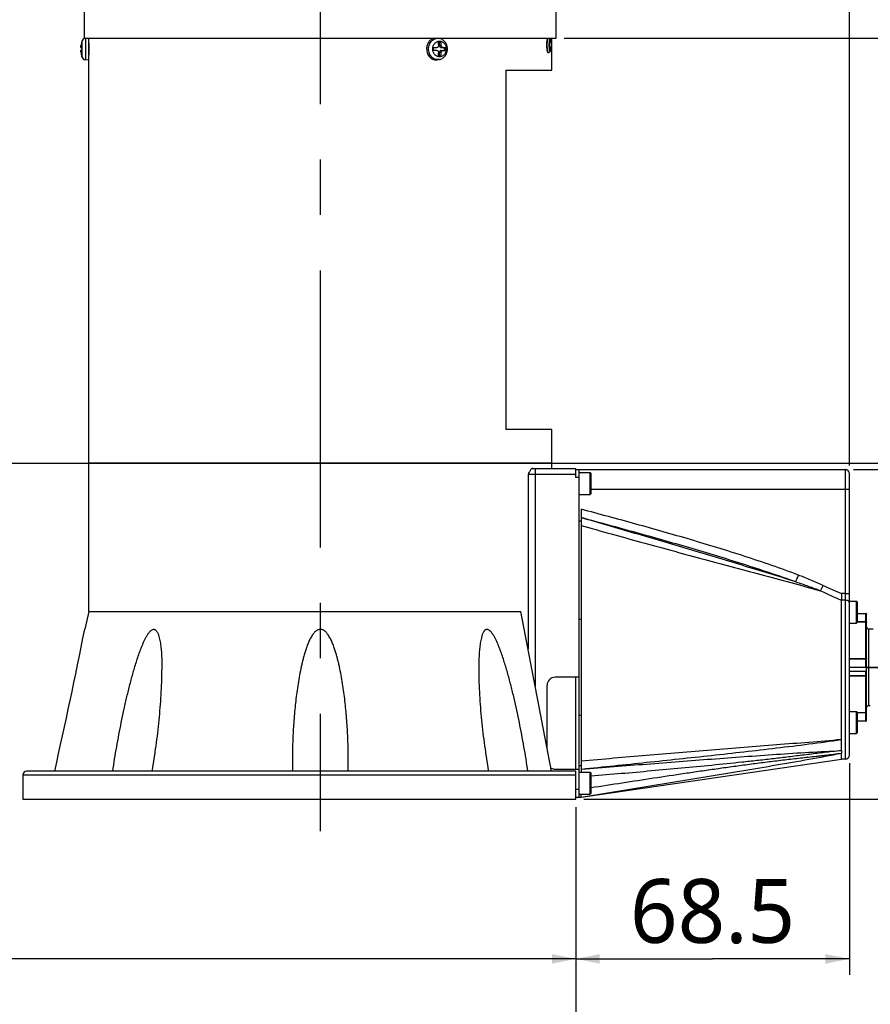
# Model space of a CAD drawing. Header units: millimetres. Extents: x 20 to 4180, y 42 to 2950.
# Tile 4 of 133: x 1487 to 1753, y 411 to 719. Entities that reach past the tile are written whole.
import ezdxf

# ---------------------------------------------------------------- set-up
doc = ezdxf.new("R2010")
doc.units = ezdxf.units.MM
doc.header["$LTSCALE"] = 231.275
doc.linetypes.add('CENTER', pattern=[0.6, 0.375, -0.075, 0.075, -0.075])
doc.layers.get('0').update_dxf_attribs({"linetype": 'CONTINUOUS'})
for name, color, linetype in [('BASE_ASM_PBL1', 7, 'CONTINUOUS'), ('DEFAULT_1', 7, 'CENTER'), ('FRONT_VIEW_VBL0', 7, 'CONTINUOUS'), ('MIDDLE_ASM_PBL4', 7, 'CONTINUOUS')]:
    doc.layers.add(name, color=color, linetype=linetype)
doc.styles.get("Standard").update_dxf_attribs({"font": 'malgun.ttf'})
doc.dimstyles.new('DIMSTYLE_1', dxfattribs={"dimtxt": 20, "dimasz": 7.5, "dimexe": 1, "dimexo": 0.5, "dimgap": 1, "dimtad": 1, "dimlfac": 0.8, "dimdsep": 46, "dimtxsty": 'Standard', "dimblk": '_FILLED', "dimblk1": '_FILLED', "dimblk2": '_FILLED', "dimcen": 0.09, "dimclrt": 134, "dimazin": 2, "dimtp": 0.5, "dimtm": 0.5, "dimtfac": 1, "dimtofl": 0, "dimtmove": 0, "dimatfit": 3, "dimldrblk": '_FILLED', "dimfxl": 1, "dimtolj": 1, "dimarcsym": 0})
doc.dimstyles.new('DIMSTYLE_2', dxfattribs={"dimtxt": 20, "dimasz": 7.5, "dimexe": 1, "dimexo": 0.5, "dimgap": 1, "dimtad": 1, "dimlfac": 0.8, "dimdsep": 46, "dimtxsty": 'Standard', "dimblk": '_FILLED', "dimblk1": '_FILLED', "dimblk2": '_FILLED', "dimcen": 0.09, "dimclrt": 134, "dimazin": 2, "dimtp": 0.8, "dimtm": 0.8, "dimtfac": 1, "dimtofl": 0, "dimtmove": 0, "dimatfit": 3, "dimldrblk": '_FILLED', "dimfxl": 1, "dimtolj": 1, "dimarcsym": 0})
doc.dimstyles.new('DIMSTYLE_9', dxfattribs={"dimtxt": 20, "dimasz": 7.5, "dimexe": 1, "dimexo": 0.5, "dimgap": 1, "dimtad": 1, "dimlfac": 0.8, "dimdsep": 46, "dimtxsty": 'Standard', "dimblk": '_FILLED', "dimblk1": '_FILLED', "dimblk2": '_FILLED', "dimcen": 0.09, "dimclrt": 134, "dimazin": 2, "dimtp": 0.3, "dimtm": 0.3, "dimtfac": 1, "dimtofl": 0, "dimtmove": 0, "dimatfit": 3, "dimldrblk": '_FILLED', "dimfxl": 1, "dimtolj": 1, "dimarcsym": 0})
doc.dimstyles.get("Standard").update_dxf_attribs({"dimtxt": 10, "dimasz": 7.5, "dimexe": 1, "dimexo": 0.5, "dimtad": 1, "dimdsep": 46, "dimtxsty": 'Standard', "dimblk": '_FILLED', "dimblk1": '_FILLED', "dimblk2": '_FILLED', "dimcen": 0.09, "dimclrt": 134, "dimazin": 2, "dimtol": 1, "dimtp": 0.016, "dimtm": 0.016, "dimtfac": 1, "dimtofl": 0, "dimtmove": 0, "dimatfit": 3, "dimldrblk": '_FILLED', "dimfxl": 1, "dimtolj": 1, "dimarcsym": 0})

# ---------------------------------------------------------------- blocks, each defined once
blk = doc.blocks.new('_FILLED')
at = {"color": 0, "linetype": 'ByBlock'}
blk.add_solid([(0, 0), (-1, 0.2), (-1, -0.2)], dxfattribs=at)
blk = doc.blocks.new('XSEC_FILLED')
at = {"color": 0, "linetype": 'ByBlock'}
blk.add_solid([(0, 0), (-1, 0.2), (-1, -0.2)], dxfattribs=at)
blk = doc.blocks.new('*D12')
at = {"color": 134, "transparency": 16777216}
for p, q in [((1746.42, 462.08), (1746.42, 395.83)), ((1660.8, 448.33), (1660.8, 395.83)), ((1660.8, 400.83), (1703.61, 400.83)), ((1746.42, 400.83), (1703.61, 400.83))]:
    blk.add_line(p, q, dxfattribs=at)
at = {"color": 134, "transparency": 16777216, "xscale": 7.5, "yscale": 7.5, "zscale": 7.5, "rotation": 180}
blk.add_blockref('_FILLED', (1660.8, 400.83), dxfattribs=at)
at = {"color": 134, "transparency": 16777216, "xscale": 7.5, "yscale": 7.5, "zscale": 7.5}
blk.add_blockref('_FILLED', (1746.42, 400.83), dxfattribs=at)
at = {"color": 134, "transparency": 16777216, "insert": (1703.61, 425.83), "char_height": 20, "width": 52.0741, "attachment_point": 2, "line_spacing_factor": 0.9}
blk.add_mtext('68.5', dxfattribs=at)
blk = doc.blocks.new('*D13')
at = {"color": 134, "transparency": 16777216}
for p, q in [((945.8, 696.83), (945.8, 395.83)), ((1660.8, 448.33), (1660.8, 395.83)), ((945.8, 400.83), (1303.3, 400.83)), ((1660.8, 400.83), (1303.3, 400.83))]:
    blk.add_line(p, q, dxfattribs=at)
at = {"color": 134, "transparency": 16777216, "xscale": 7.5, "yscale": 7.5, "zscale": 7.5, "rotation": 180}
blk.add_blockref('_FILLED', (945.8, 400.83), dxfattribs=at)
at = {"color": 134, "transparency": 16777216, "xscale": 7.5, "yscale": 7.5, "zscale": 7.5}
blk.add_blockref('_FILLED', (1660.8, 400.83), dxfattribs=at)
at = {"color": 134, "transparency": 16777216, "insert": (1303.3, 425.83), "char_height": 20, "width": 46, "attachment_point": 2, "line_spacing_factor": 0.9}
blk.add_mtext('572', dxfattribs=at)
blk = doc.blocks.new('*D14')
at = {"color": 134, "transparency": 16777216}
for p, q in [((697.99, 962.45), (697.99, 345.83)), ((1660.8, 448.33), (1660.8, 345.83)), ((697.99, 350.83), (1179.39, 350.83)), ((1660.8, 350.83), (1179.39, 350.83))]:
    blk.add_line(p, q, dxfattribs=at)
at = {"color": 134, "transparency": 16777216, "xscale": 7.5, "yscale": 7.5, "zscale": 7.5, "rotation": 180}
blk.add_blockref('_FILLED', (697.99, 350.83), dxfattribs=at)
at = {"color": 134, "transparency": 16777216, "xscale": 7.5, "yscale": 7.5, "zscale": 7.5}
blk.add_blockref('_FILLED', (1660.8, 350.83), dxfattribs=at)
at = {"color": 134, "transparency": 16777216, "insert": (1179.39, 375.83), "char_height": 20, "width": 82.7407, "attachment_point": 2, "line_spacing_factor": 0.9}
blk.add_mtext('770.24', dxfattribs=at)
blk = doc.blocks.new('*D19')
at = {"color": 134, "transparency": 16777216}
for p, q in [((697.99, 967.45), (697.99, 1515.58)), ((1746.42, 555.2), (1746.42, 1515.58)), ((697.99, 1510.58), (1222.21, 1510.58)), ((1746.42, 1510.58), (1222.21, 1510.58))]:
    blk.add_line(p, q, dxfattribs=at)
at = {"color": 134, "transparency": 16777216, "xscale": 7.5, "yscale": 7.5, "zscale": 7.5, "rotation": 180}
blk.add_blockref('_FILLED', (697.99, 1510.58), dxfattribs=at)
at = {"color": 134, "transparency": 16777216, "xscale": 7.5, "yscale": 7.5, "zscale": 7.5}
blk.add_blockref('_FILLED', (1746.42, 1510.58), dxfattribs=at)
at = {"color": 134, "transparency": 16777216, "insert": (1222.21, 1535.58), "char_height": 20, "width": 82.7407, "attachment_point": 2, "line_spacing_factor": 0.9}
blk.add_mtext('838.74', dxfattribs=at)
blk = doc.blocks.new('*D20')
at = {"color": 134, "transparency": 16777216}
for p, q in [((1747.67, 553.95), (1839.92, 553.95)), ((1834.92, 553.95), (1834.92, 502.39)), ((1834.92, 450.83), (1834.92, 502.39)), ((1663.3, 450.83), (1839.92, 450.83))]:
    blk.add_line(p, q, dxfattribs=at)
at = {"color": 134, "transparency": 16777216, "xscale": 7.5, "yscale": 7.5, "zscale": 7.5}
for p, rotation in [((1834.92, 553.95), 90), ((1834.92, 450.83), 270)]:
    blk.add_blockref('_FILLED', p, dxfattribs=dict(at, rotation=rotation))
at = {"color": 134, "transparency": 16777216, "insert": (1809.92, 502.39), "char_height": 20, "width": 52.0741, "attachment_point": 2, "rotation": 90, "line_spacing_factor": 0.9}
blk.add_mtext('82.5', dxfattribs=at)
blk = doc.blocks.new('*D21')
at = {"color": 134, "transparency": 16777216}
for p, q in [((1657.17, 688.95), (1889.92, 688.95)), ((1884.92, 688.95), (1884.92, 569.89)), ((1884.92, 450.83), (1884.92, 569.89)), ((1663.3, 450.83), (1889.92, 450.83))]:
    blk.add_line(p, q, dxfattribs=at)
at = {"color": 134, "transparency": 16777216, "xscale": 7.5, "yscale": 7.5, "zscale": 7.5}
for p, rotation in [((1884.92, 688.95), 90), ((1884.92, 450.83), 270)]:
    blk.add_blockref('_FILLED', p, dxfattribs=dict(at, rotation=rotation))
at = {"color": 134, "transparency": 16777216, "insert": (1859.92, 569.89), "char_height": 20, "width": 67.4074, "attachment_point": 2, "rotation": 90, "line_spacing_factor": 0.9}
blk.add_mtext('190.5', dxfattribs=at)
blk = doc.blocks.new('*D23')
at = {"color": 134, "transparency": 16777216}
for p, q in [((1649.55, 874.33), (1989.92, 874.33)), ((1984.92, 874.33), (1984.92, 662.58)), ((1984.92, 450.83), (1984.92, 662.58)), ((1663.3, 450.83), (1989.92, 450.83))]:
    blk.add_line(p, q, dxfattribs=at)
at = {"color": 134, "transparency": 16777216, "xscale": 7.5, "yscale": 7.5, "zscale": 7.5}
for p, rotation in [((1984.92, 874.33), 90), ((1984.92, 450.83), 270)]:
    blk.add_blockref('_FILLED', p, dxfattribs=dict(at, rotation=rotation))
at = {"color": 134, "transparency": 16777216, "insert": (1959.92, 662.58), "char_height": 20, "width": 67.4074, "attachment_point": 2, "rotation": 90, "line_spacing_factor": 0.9}
blk.add_mtext('338.8', dxfattribs=at)
blk = doc.blocks.new('*D22')
at = {"color": 134, "transparency": 16777216}
for p, q in [((1655.8, 710.95), (1939.92, 710.95)), ((1934.92, 710.95), (1934.92, 580.89)), ((1934.92, 450.83), (1934.92, 580.89)), ((1663.3, 450.83), (1939.92, 450.83))]:
    blk.add_line(p, q, dxfattribs=at)
at = {"color": 134, "transparency": 16777216, "xscale": 7.5, "yscale": 7.5, "zscale": 7.5}
for p, rotation in [((1934.92, 710.95), 90), ((1934.92, 450.83), 270)]:
    blk.add_blockref('_FILLED', p, dxfattribs=dict(at, rotation=rotation))
at = {"color": 134, "transparency": 16777216, "insert": (1909.92, 580.89), "char_height": 20, "width": 67.4074, "attachment_point": 2, "rotation": 90, "line_spacing_factor": 0.9}
blk.add_mtext('208.1', dxfattribs=at)
blk = doc.blocks.new('HATCHING_BL0', base_point=(1621.55, 594.21))
at = {"layer": 'DEFAULT_1', "color": 7}
for p, q in [((1513.03, 555.83), (1463.03, 555.83)), ((1780.08, 555.83), (1730.08, 555.83))]:
    blk.add_line(p, q, dxfattribs=at)
at = {"layer": 'DEFAULT_1', "color": 2}
blk.add_line((1730.08, 555.83), (1513.03, 555.83), dxfattribs=at)
at = {"color": 7, "char_height": 20, "width": 18.2963, "attachment_point": 1, "line_spacing_factor": 0.9}
for insert in [(1439.85, 622.59), (1784.96, 622.59)]:
    blk.add_mtext('A', dxfattribs=dict(at, insert=insert))
at = {"color": 7}
for points in [[(1463.03, 555.83), (1463.03, 632.59)], [(1780.08, 555.83), (1780.08, 632.59)]]:
    blk.add_leader(points, dimstyle='Standard', override={"dimtad": 0, "dimldrblk": 'XSEC_FILLED'}, dxfattribs=at)
blk = doc.blocks.new('BASE_ASM_PBL1', base_point=(1306.457, 940.705))
at = {"layer": 'BASE_ASM_PBL1', "color": 7}
for p, q in [((1506.92, 688.955), (1506.92, 709.58)), ((1654.67, 688.955), (1654.67, 709.58)), ((1506.102, 687.861), (1506.092, 687.838)), ((1506.145, 688.029), (1506.145, 683.13)), ((1506.92, 688.955), (1654.67, 688.955)), ((1507.236, 688.925), (1507.581, 688.955)), ((1507.236, 688.925), (1507.236, 682.235)), ((1508.295, 556.08), (1508.295, 688.955)), ((1618.014, 688.886), (1617.625, 688.955)), ((1617.745, 687.83), (1618.539, 687.83)), ((1618.067, 686.726), (1618.067, 687.83)), ((1652.81, 688.273), (1652.592, 687.552)), ((1653.027, 687.552), (1652.592, 687.552)), ((1652.592, 686.108), (1652.592, 687.552)), ((1652.87, 688.762), (1652.683, 688.955)), ((1653.027, 687.552), (1652.81, 688.273)), ((1653.027, 687.552), (1653.027, 686.108)), ((1653.295, 678.955), (1653.295, 688.955)), ((1505.883, 686.134), (1505.875, 686.132)), ((1505.876, 686.132), (1506.099, 686.132)), ((1505.883, 686.134), (1506.099, 686.134)), ((1506.092, 685.939), (1505.883, 685.939)), ((1505.895, 684.399), (1505.883, 684.399)), ((1506.09, 685.311), (1506.09, 685.315)), ((1506.091, 685.311), (1506.091, 685.315)), ((1616.194, 686.038), (1617.259, 686.038)), ((1617.259, 685.122), (1616.194, 685.122)), ((1618.067, 686.726), (1618.649, 686.726)), ((1618.649, 684.434), (1618.067, 684.434)), ((1618.067, 683.33), (1618.067, 684.434)), ((1618.663, 686.038), (1620.091, 686.038)), ((1618.663, 685.122), (1620.091, 685.122)), ((1619.619, 685.122), (1619.619, 686.038)), ((1652.281, 684.33), (1652.194, 684.33)), ((1652.87, 684.898), (1652.357, 684.369)), ((1653.027, 686.108), (1652.592, 686.108)), ((1652.592, 686.108), (1652.81, 685.387)), ((1652.81, 685.387), (1653.027, 686.108)), ((1506.145, 683.13), (1506.092, 683.322)), ((1507.236, 682.235), (1508.295, 682.142)), ((1618.014, 682.274), (1617.497, 682.182)), ((1618.539, 683.33), (1617.745, 683.33)), ((1638.92, 678.955), (1653.295, 678.955)), ((1638.92, 678.955), (1638.92, 566.455)), ((1653.295, 566.455), (1638.92, 566.455)), ((1653.295, 556.08), (1653.295, 566.455)), ((1508.295, 556.08), (1653.295, 556.08)), ((1653.295, 555.83), (1508.295, 555.83)), ((1508.295, 509.58), (1508.295, 555.83)), ((1510.795, 555.83), (1510.795, 556.08)), ((1650.795, 555.83), (1650.795, 556.08)), ((1653.295, 554.33), (1653.295, 555.83)), ((1660.795, 552.455), (1645.841, 552.455)), ((1645.841, 552.455), (1645.841, 497.858)), ((1647.322, 554.33), (1660.795, 554.33)), ((1648.084, 554.33), (1648.084, 486.218)), ((1660.795, 551.455), (1660.795, 554.33)), ((1660.795, 553.955), (1745.17, 553.955)), ((1661.795, 451.455), (1661.795, 553.955)), ((1661.795, 553.017), (1665.233, 553.017)), ((1665.545, 552.705), (1665.233, 553.017)), ((1665.233, 546.142), (1665.233, 553.017)), ((1665.545, 546.455), (1665.545, 552.705)), ((1745.17, 463.33), (1745.17, 553.955)), ((1746.42, 464.58), (1746.42, 552.705)), ((1661.795, 551.455), (1660.795, 551.455)), ((1661.795, 546.142), (1665.233, 546.142)), ((1665.545, 546.455), (1665.233, 546.142)), ((1746.42, 547.705), (1665.545, 547.705)), ((1662.42, 541.542), (1662.42, 459.267)), ((1662.421, 537.827), (1661.795, 537.827)), ((1662.455, 538.946), (1662.42, 538.955)), ((1662.454, 538.945), (1662.42, 538.955)), ((1737.427, 516.04), (1738.198, 517.69)), ((1745.17, 515.15), (1743.92, 515.15)), ((1745.17, 515.15), (1746.42, 515.15)), ((1745.17, 513.096), (1743.92, 513.096)), ((1743.92, 469.438), (1743.92, 513.096)), ((1746.42, 512.753), (1748.608, 512.753)), ((1748.92, 512.441), (1748.608, 512.753)), ((1748.608, 505.878), (1748.608, 512.753)), ((1748.92, 506.191), (1748.92, 512.441)), ((1508.295, 509.58), (1507.045, 503.962)), ((1508.295, 509.58), (1643.582, 509.58)), ((1653.217, 459.58), (1643.582, 509.58)), ((1748.92, 508.955), (1751.545, 508.955)), ((1748.92, 508.937), (1751.545, 508.937)), ((1751.545, 492.105), (1751.545, 508.955)), ((1751.795, 492.105), (1751.795, 508.705)), ((1662.42, 507.08), (1661.795, 507.08)), ((1746.42, 505.878), (1748.608, 505.878)), ((1748.92, 506.191), (1748.608, 505.878)), ((1751.545, 506.275), (1748.92, 506.275)), ((1751.545, 506.205), (1748.92, 506.205)), ((1752.42, 504.08), (1753.919, 504.08)), ((1752.42, 504.08), (1752.42, 492.105)), ((1746.42, 494.83), (1751.545, 494.83)), ((1746.42, 494.742), (1751.545, 494.742)), ((1746.42, 492.105), (1759.295, 492.105)), ((1746.42, 492.08), (1751.67, 492.08)), ((1746.42, 490.83), (1751.795, 490.83)), ((1751.545, 475.205), (1751.545, 490.83)), ((1751.67, 492.055), (1751.67, 492.105)), ((1751.67, 492.055), (1759.295, 492.055)), ((1751.795, 475.455), (1751.795, 492.055)), ((1752.42, 492.055), (1752.42, 480.08)), ((1661.795, 488.955), (1654.295, 488.955)), ((1660.795, 460.205), (1660.795, 488.955)), ((1751.545, 489.418), (1746.42, 489.418)), ((1751.545, 489.33), (1746.42, 489.33)), ((1651.795, 466.956), (1651.795, 486.455)), ((1746.42, 478.281), (1748.608, 478.281)), ((1748.92, 477.969), (1748.608, 478.281)), ((1748.608, 471.406), (1748.608, 478.281)), ((1748.92, 471.719), (1748.92, 477.969)), ((1748.92, 477.955), (1751.545, 477.955)), ((1748.92, 477.884), (1751.545, 477.884)), ((1752.42, 480.08), (1752.982, 480.08)), ((1661.795, 477.08), (1662.42, 477.08)), ((1751.545, 475.222), (1748.92, 475.222)), ((1751.545, 475.205), (1748.92, 475.205)), ((1748.92, 471.719), (1748.608, 471.406)), ((1746.42, 471.406), (1748.608, 471.406)), ((1662.42, 451.455), (1743.921, 463.33)), ((1743.922, 464.665), (1743.92, 465.217)), ((1743.92, 463.33), (1743.92, 465.217)), ((1743.92, 463.33), (1743.923, 464.014)), ((1745.17, 463.33), (1743.921, 463.33)), ((1743.923, 464.014), (1743.922, 464.665)), ((1660.795, 459.58), (1488.92, 459.58)), ((1654.295, 460.205), (1661.795, 460.205)), ((1660.795, 450.83), (1660.795, 459.58)), ((1661.795, 461.316), (1662.42, 461.315)), ((1661.795, 459.267), (1665.233, 459.267)), ((1662.421, 460.205), (1662.624, 460.226)), ((1662.421, 460.203), (1662.624, 460.224)), ((1662.421, 460.202), (1662.625, 460.219)), ((1665.545, 458.955), (1665.233, 459.267)), ((1665.233, 452.392), (1665.233, 459.267)), ((1660.795, 458.33), (1487.67, 458.33)), ((1487.67, 458.33), (1487.67, 450.83)), ((1665.545, 452.705), (1665.545, 458.955)), ((1660.795, 453.955), (1661.795, 453.955)), ((1487.67, 450.83), (1660.795, 450.83)), ((1660.795, 451.455), (1662.42, 451.455)), ((1661.795, 452.392), (1665.233, 452.392)), ((1662.42, 451.455), (1662.42, 451.458)), ((1662.426, 451.456), (1662.43, 451.457)), ((1665.545, 452.705), (1665.233, 452.392))]:
    blk.add_line(p, q, dxfattribs=at)
for centre, radius, start, end in [((1514.494, 685.617), 8.687, 165.0298, 172.43349), ((1514.546, 685.58), 8.751, 164.8826, 165.04356), ((1514.546, 685.58), 8.75, 163.74303, 164.88261), ((1507.345, 687.68), 1.25, 95, 163.74297), ((1601.25, 685.635), 16.64, 3.75793, 7.57921), ((1601.886, 685.619), 16.799, 3.77601, 7.56113), ((1511.437, 685.137), 5.603, 186.76411, 187.56501), ((1514.494, 685.621), 8.687, 187.56651, 194.9702), ((1514.493, 685.543), 8.686, 187.56577, 194.46931), ((1514.49, 685.772), 8.4, 176.88379, 183.11621), ((1514.485, 685.388), 8.395, 178.68932, 180.49593), ((1599.304, 685.58), 16.896, 358.44556, 1.55444), ((1601.092, 685.54), 16.799, 352.43887, 356.22399), ((1602.044, 685.525), 16.64, 352.42079, 356.24207), ((1603.201, 685.58), 16.896, 358.44556, 1.55444), ((1514.487, 685.542), 8.68, 194.47212, 194.66661), ((1507.345, 683.48), 1.25, 196.25703, 265), ((1745.17, 552.705), 1.25, 0, 90), ((1809.582, 670.822), 168.953, 245.00675, 247.13017), ((1817.39, 683.622), 185.68, 244.49157, 246.69157), ((1751.545, 508.705), 0.25, 0, 90), ((-238.886, 851.289), 1780.144, 347.288405, 348.748738), ((1752.42, 504.705), 0.625, 180, 270), ((1654.295, 486.455), 2.5, 90, 180), ((1752.42, 479.455), 0.625, 90, 180), ((1751.545, 475.455), 0.25, 270, 360), ((1768.344, 223.895), 243.334, 95.76041, 96.44173), ((1744.275, 462.549), 172.23, 179.99736, 180.98762), ((1417.316, 462.549), 172.23, 359.01238, 0.00264), ((1745.17, 464.58), 1.25, 270, 360), ((1488.92, 458.33), 1.25, 90, 180), ((1654.295, 462.705), 2.5, 239.58221, 270)]:
    blk.add_arc(centre, radius, start, end, dxfattribs=at)
blk.add_open_spline([(1506.092, 687.838), (1506.09, 687.831), (1506.089, 687.823), (1506.09, 687.816)], degree=3, dxfattribs=at)
for points, knots in [([(1508.296, 687.367), (1508.297, 687.292), (1508.302, 687.074), (1508.313, 686.442), (1508.318, 685.671), (1508.314, 684.863), (1508.307, 684.399), (1508.302, 684.095), (1508.299, 683.938), (1508.297, 683.835), (1508.295, 683.786), (1508.295, 683.771)], [0, 0, 0, 0, 0.0620859, 0.1821457, 0.5270054, 0.7056527, 0.8562862, 0.9146276, 0.9589314, 0.9877157, 1, 1, 1, 1]), ([(1616.48, 688.955), (1616.311, 688.917), (1615.977, 688.807), (1615.513, 688.547), (1615.094, 688.198), (1614.61, 687.626), (1614.183, 686.75), (1614.069, 685.972), (1614.069, 685.58)], [0, 0, 0, 0, 0.1163454, 0.234829, 0.3560798, 0.4803712, 0.736566, 1, 1, 1, 1]), ([(1614.678, 685.58), (1614.678, 685.819), (1614.723, 686.296), (1614.92, 686.98), (1615.239, 687.601), (1615.666, 688.13), (1616.183, 688.543), (1616.767, 688.819), (1617.389, 688.944), (1617.81, 688.922), (1618.014, 688.886)], [0, 0, 0, 0, 0.1344683, 0.267424, 0.3975857, 0.5241186, 0.6468091, 0.7661577, 0.8833402, 1, 1, 1, 1]), ([(1615.999, 685.58), (1615.999, 685.897), (1616.104, 686.525), (1616.494, 687.212), (1616.93, 687.626), (1617.299, 687.856), (1617.701, 687.997), (1618.121, 688.045), (1618.54, 687.997), (1618.942, 687.856), (1619.312, 687.626), (1619.747, 687.212), (1620.137, 686.525), (1620.242, 685.897), (1620.242, 685.58)], [0, 0, 0, 0, 0.1327984, 0.2609814, 0.3228114, 0.3829813, 0.4418491, 0.5, 0.5581509, 0.6170187, 0.6771886, 0.7390186, 0.8672016, 1, 1, 1, 1]), ([(1620.589, 685.58), (1620.589, 685.965), (1620.467, 686.737), (1620.017, 687.599), (1619.505, 688.16), (1619.056, 688.502), (1618.555, 688.753), (1618.196, 688.854), (1618.014, 688.886)], [0, 0, 0, 0, 0.2549303, 0.5066549, 0.6313165, 0.7549491, 0.8777547, 1, 1, 1, 1]), ([(1652.194, 684.33), (1652.182, 684.33), (1652.155, 684.337), (1652.119, 684.364), (1652.084, 684.406), (1652.032, 684.489), (1651.973, 684.634), (1651.91, 684.85), (1651.853, 685.117), (1651.803, 685.428), (1651.763, 685.776), (1651.724, 686.285), (1651.709, 686.941), (1651.741, 687.703), (1651.808, 688.294), (1651.884, 688.701), (1651.929, 688.876), (1651.954, 688.955)], [0, 0, 0, 0, 0.0076298, 0.0167239, 0.0280942, 0.0421195, 0.0785781, 0.1261498, 0.1839903, 0.2508126, 0.3250248, 0.4048108, 0.5730689, 0.738928, 0.8859682, 0.9478628, 1, 1, 1, 1]), ([(1652.281, 684.33), (1652.269, 684.33), (1652.242, 684.337), (1652.207, 684.364), (1652.173, 684.406), (1652.14, 684.463), (1652.107, 684.535), (1652.063, 684.659), (1652.013, 684.85), (1651.962, 685.117), (1651.919, 685.428), (1651.885, 685.776), (1651.853, 686.285), (1651.84, 686.941), (1651.867, 687.703), (1651.923, 688.294), (1651.99, 688.7), (1652.03, 688.876), (1652.052, 688.955)], [0, 0, 0, 0, 0.0075948, 0.0165721, 0.027789, 0.0416518, 0.0583233, 0.0778392, 0.1251913, 0.1829147, 0.2497271, 0.3240277, 0.4039813, 0.5727106, 0.7390056, 0.8862135, 0.9480386, 1, 1, 1, 1]), ([(1652.81, 684.867), (1652.798, 684.867), (1652.772, 684.875), (1652.739, 684.907), (1652.707, 684.955), (1652.676, 685.021), (1652.646, 685.103), (1652.606, 685.244), (1652.563, 685.458), (1652.522, 685.752), (1652.492, 686.088), (1652.473, 686.452), (1652.467, 686.83), (1652.473, 687.208), (1652.492, 687.572), (1652.522, 687.907), (1652.563, 688.202), (1652.606, 688.415), (1652.646, 688.557), (1652.676, 688.639), (1652.707, 688.705), (1652.739, 688.753), (1652.772, 688.785), (1652.798, 688.793), (1652.81, 688.793)], [0, 0, 0, 0, 0.0085072, 0.0191694, 0.0331235, 0.0507974, 0.0722939, 0.0975559, 0.1586913, 0.2323076, 0.3158133, 0.4061595, 0.5, 0.5938405, 0.6841867, 0.7676924, 0.8413087, 0.9024441, 0.9277061, 0.9492026, 0.9668765, 0.9808306, 0.9914928, 1, 1, 1, 1]), ([(1652.81, 688.793), (1652.815, 688.793), (1652.838, 688.79), (1652.857, 688.775), (1652.87, 688.762)], [0, 0, 0, 0, 0.2216767, 1, 1, 1, 1]), ([(1652.87, 688.762), (1652.894, 688.737), (1652.937, 688.659), (1652.988, 688.514), (1653.034, 688.318), (1653.075, 688.078), (1653.108, 687.8), (1653.141, 687.381), (1653.157, 686.83), (1653.141, 686.279), (1653.108, 685.859), (1653.075, 685.582), (1653.034, 685.342), (1652.988, 685.146), (1652.937, 685.001), (1652.894, 684.923), (1652.87, 684.898)], [0, 0, 0, 0, 0.0268861, 0.0661026, 0.11741, 0.1796588, 0.2511853, 0.3299679, 0.5, 0.6700321, 0.7488147, 0.8203412, 0.88259, 0.9338974, 0.9731139, 1, 1, 1, 1]), ([(1505.846, 684.915), (1505.844, 684.852), (1505.85, 684.705), (1505.863, 684.559), (1505.873, 684.477)], [0, 0, 0, 0, 0.4323126, 1, 1, 1, 1]), ([(1505.876, 686.132), (1505.87, 686.132), (1505.861, 686.143), (1505.856, 686.16), (1505.852, 686.18), (1505.849, 686.206), (1505.845, 686.251), (1505.845, 686.355), (1505.856, 686.531), (1505.872, 686.68), (1505.883, 686.761)], [0, 0, 0, 0, 0.0280962, 0.0525076, 0.0851024, 0.1259962, 0.1750436, 0.2962021, 0.6156645, 1, 1, 1, 1]), ([(1505.846, 686.246), (1505.845, 686.206), (1505.845, 686.135), (1505.85, 686.042), (1505.859, 685.983), (1505.871, 685.951), (1505.879, 685.941), (1505.883, 685.939)], [0, 0, 0, 0, 0.38008, 0.6797527, 0.8862612, 0.9537003, 1, 1, 1, 1]), ([(1505.883, 684.477), (1505.871, 684.566), (1505.857, 684.696), (1505.847, 684.863), (1505.845, 684.973), (1505.846, 685.066), (1505.853, 685.14), (1505.863, 685.189), (1505.875, 685.216), (1505.883, 685.221)], [0, 0, 0, 0, 0.3557268, 0.5210537, 0.6693162, 0.7948155, 0.893028, 0.9611754, 1, 1, 1, 1]), ([(1506.102, 686.229), (1506.059, 686.215), (1505.984, 686.188), (1505.912, 686.153), (1505.883, 686.134)], [0, 0, 0, 0, 0.5677812, 1, 1, 1, 1]), ([(1505.883, 685.939), (1505.911, 685.921), (1505.979, 685.887), (1506.05, 685.862), (1506.09, 685.848)], [0, 0, 0, 0, 0.4343893, 1, 1, 1, 1]), ([(1505.883, 685.221), (1505.912, 685.24), (1505.984, 685.275), (1506.059, 685.301), (1506.102, 685.315)], [0, 0, 0, 0, 0.4322188, 1, 1, 1, 1]), ([(1614.069, 685.58), (1614.069, 685.334), (1614.114, 684.844), (1614.317, 684.141), (1614.645, 683.503), (1615.084, 682.959), (1615.615, 682.535), (1616.215, 682.251), (1616.854, 682.122), (1617.286, 682.145), (1617.497, 682.182)], [0, 0, 0, 0, 0.1344683, 0.267424, 0.3975857, 0.5241187, 0.6468091, 0.7661577, 0.8833402, 1, 1, 1, 1]), ([(1618.014, 682.274), (1617.81, 682.238), (1617.389, 682.216), (1616.767, 682.341), (1616.183, 682.617), (1615.666, 683.03), (1615.239, 683.559), (1614.92, 684.18), (1614.723, 684.863), (1614.678, 685.341), (1614.678, 685.58)], [0, 0, 0, 0, 0.1166598, 0.2338423, 0.3531909, 0.4758814, 0.6024143, 0.732576, 0.8655317, 1, 1, 1, 1]), ([(1620.242, 685.58), (1620.242, 685.263), (1620.137, 684.635), (1619.747, 683.948), (1619.312, 683.534), (1618.942, 683.304), (1618.54, 683.162), (1618.121, 683.114), (1617.701, 683.162), (1617.299, 683.304), (1616.93, 683.534), (1616.494, 683.948), (1616.104, 684.635), (1615.999, 685.263), (1615.999, 685.58)], [0, 0, 0, 0, 0.1327984, 0.2609814, 0.3228114, 0.3829813, 0.4418491, 0.5, 0.5581509, 0.6170187, 0.6771886, 0.7390186, 0.8672016, 1, 1, 1, 1]), ([(1617.855, 686.726), (1617.861, 686.638), (1617.841, 686.461), (1617.715, 686.23), (1617.509, 686.074), (1617.342, 686.038), (1617.259, 686.038)], [0, 0, 0, 0, 0.2603497, 0.5123272, 0.7569487, 1, 1, 1, 1]), ([(1617.259, 685.122), (1617.342, 685.122), (1617.509, 685.086), (1617.715, 684.93), (1617.841, 684.699), (1617.861, 684.522), (1617.855, 684.434)], [0, 0, 0, 0, 0.2430513, 0.4876728, 0.7396503, 1, 1, 1, 1]), ([(1618.014, 682.274), (1618.196, 682.306), (1618.555, 682.407), (1619.056, 682.658), (1619.505, 683), (1620.017, 683.56), (1620.467, 684.423), (1620.589, 685.195), (1620.589, 685.58)], [0, 0, 0, 0, 0.1222452, 0.2450508, 0.3686836, 0.4933452, 0.7450699, 1, 1, 1, 1]), ([(1618.067, 686.726), (1618.067, 686.637), (1618.097, 686.46), (1618.226, 686.233), (1618.424, 686.076), (1618.585, 686.038), (1618.663, 686.038)], [0, 0, 0, 0, 0.2663281, 0.5234002, 0.7667825, 1, 1, 1, 1]), ([(1618.663, 685.122), (1618.585, 685.122), (1618.424, 685.084), (1618.226, 684.927), (1618.097, 684.7), (1618.067, 684.523), (1618.067, 684.434)], [0, 0, 0, 0, 0.2332175, 0.4765998, 0.7336719, 1, 1, 1, 1]), ([(1619.244, 686.038), (1619.171, 686.038), (1619.016, 686.079), (1618.826, 686.235), (1618.694, 686.461), (1618.655, 686.636), (1618.649, 686.726)], [0, 0, 0, 0, 0.221894, 0.4649154, 0.7282668, 1, 1, 1, 1]), ([(1618.649, 684.434), (1618.655, 684.524), (1618.694, 684.699), (1618.826, 684.925), (1619.016, 685.081), (1619.171, 685.122), (1619.244, 685.122)], [0, 0, 0, 0, 0.2717332, 0.5350846, 0.778106, 1, 1, 1, 1]), ([(1652.357, 684.369), (1652.346, 684.358), (1652.323, 684.338), (1652.294, 684.33), (1652.281, 684.33)], [0, 0, 0, 0, 0.5481907, 1, 1, 1, 1]), ([(1652.87, 684.898), (1652.865, 684.893), (1652.848, 684.877), (1652.826, 684.867), (1652.81, 684.867)], [0, 0, 0, 0, 0.2932783, 1, 1, 1, 1]), ([(1506.092, 683.322), (1506.09, 683.331), (1506.089, 683.351), (1506.097, 683.369), (1506.102, 683.377)], [0, 0, 0, 0, 0.4809515, 1, 1, 1, 1]), ([(1647.322, 554.33), (1647.253, 554.33), (1647.103, 554.291), (1646.902, 554.154), (1646.71, 553.957), (1646.526, 553.71), (1646.348, 553.427), (1646.116, 553.007), (1645.952, 552.677), (1645.841, 552.455)], [0, 0, 0, 0, 0.0845109, 0.1810181, 0.2924656, 0.4176082, 0.5537803, 0.6980584, 1, 1, 1, 1]), ([(1730.478, 520.924), (1727.708, 521.981), (1722.132, 523.997), (1713.698, 526.815), (1705.216, 529.485), (1693.859, 532.89), (1679.599, 536.932), (1668.151, 540.021), (1662.42, 541.542)], [0, 0, 0, 0, 0.125015, 0.2499889, 0.3749777, 0.4999837, 0.7499867, 1, 1, 1, 1]), ([(1662.42, 536.458), (1668.67, 534.71), (1678.049, 532.113), (1690.565, 528.691), (1699.95, 526.144), (1709.334, 523.615), (1718.712, 521.098), (1728.077, 518.577), (1734.313, 516.888), (1737.428, 516.042)], [0, 0, 0, 0, 0.2504301, 0.3755962, 0.5007054, 0.6257321, 0.7506487, 0.8754242, 1, 1, 1, 1]), ([(1729.683, 518.826), (1726.889, 519.702), (1721.298, 521.436), (1710.102, 524.848), (1696.094, 529.037), (1679.275, 534.006), (1668.061, 537.3), (1662.454, 538.945)], [0, 0, 0, 0, 0.1251626, 0.2502691, 0.500332, 0.75023, 1, 1, 1, 1]), ([(1662.455, 538.946), (1668.12, 537.441), (1679.434, 534.386), (1693.526, 530.4), (1704.746, 527.064), (1713.119, 524.465), (1721.44, 521.747), (1726.946, 519.824), (1729.683, 518.825)], [0, 0, 0, 0, 0.2505287, 0.5008429, 0.6258826, 0.7507811, 0.8754946, 1, 1, 1, 1]), ([(1729.68, 518.826), (1729.725, 518.948), (1729.833, 519.236), (1730.1, 519.935), (1730.32, 520.513), (1730.478, 520.924)], [0, 0, 0, 0, 0.1735595, 0.4108668, 1, 1, 1, 1]), ([(1738.198, 517.69), (1736.933, 518.28), (1734.375, 519.398), (1731.781, 520.427), (1730.478, 520.924)], [0, 0, 0, 0, 0.5000314, 1, 1, 1, 1]), ([(1729.683, 518.825), (1730.983, 518.382), (1733.574, 517.479), (1736.149, 516.53), (1737.428, 516.04)], [0, 0, 0, 0, 0.5007279, 1, 1, 1, 1]), ([(1743.92, 515.15), (1743.927, 514.961), (1743.92, 514.678), (1743.917, 514.306), (1743.92, 514.037), (1743.921, 513.779), (1743.919, 513.536), (1743.919, 513.343), (1743.919, 513.199), (1743.92, 513.13), (1743.92, 513.096)], [0, 0, 0, 0, 0.2772976, 0.4126018, 0.5439238, 0.6697969, 0.7886902, 0.8992222, 0.9508992, 1, 1, 1, 1]), ([(1746.42, 512.183), (1746.42, 512.243), (1746.404, 512.365), (1746.303, 512.603), (1746.055, 512.861), (1745.645, 513.052), (1745.332, 513.096), (1745.17, 513.096)], [0, 0, 0, 0, 0.1056976, 0.2147516, 0.450752, 0.7159546, 1, 1, 1, 1]), ([(1751.545, 508.937), (1751.578, 508.937), (1751.643, 508.926), (1751.726, 508.875), (1751.782, 508.797), (1751.795, 508.735), (1751.795, 508.705)], [0, 0, 0, 0, 0.2583069, 0.5118282, 0.7584229, 1, 1, 1, 1]), ([(1751.545, 506.275), (1751.578, 506.275), (1751.641, 506.266), (1751.723, 506.224), (1751.781, 506.16), (1751.795, 506.105), (1751.795, 506.08)], [0, 0, 0, 0, 0.2772609, 0.5394205, 0.7785774, 1, 1, 1, 1]), ([(1751.795, 506.08), (1751.795, 506.097), (1751.783, 506.124), (1751.753, 506.151), (1751.708, 506.177), (1751.638, 506.199), (1751.578, 506.205), (1751.545, 506.205)], [0, 0, 0, 0, 0.1709346, 0.275971, 0.3968513, 0.6807776, 1, 1, 1, 1]), ([(1515.817, 459.58), (1516.192, 462.127), (1517.015, 467.222), (1518.21, 473.568), (1519.274, 478.639), (1520.133, 482.439), (1520.904, 485.596), (1521.561, 488.114), (1522.076, 489.998), (1522.617, 491.874), (1523.189, 493.742), (1523.796, 495.596), (1524.34, 497.127), (1524.806, 498.338), (1525.173, 499.235), (1525.561, 500.12), (1525.976, 500.986), (1526.352, 501.688), (1526.676, 502.228), (1526.931, 502.616), (1527.203, 502.984), (1527.493, 503.321), (1527.803, 503.614), (1528.136, 503.842), (1528.438, 503.952), (1528.677, 503.967), (1528.848, 503.944), (1529.009, 503.887), (1529.212, 503.772), (1529.436, 503.565), (1529.658, 503.26), (1529.848, 502.916), (1530.011, 502.544), (1530.202, 502.018), (1530.397, 501.327), (1530.581, 500.472), (1530.729, 499.595), (1530.849, 498.703), (1530.947, 497.799), (1531.051, 496.58), (1531.141, 495.043), (1531.198, 493.185), (1531.209, 491.942), (1531.209, 491.318)], [0, 0, 0, 0, 0.1280663, 0.2567133, 0.3212174, 0.3858228, 0.450514, 0.4828854, 0.5152687, 0.5476577, 0.5800429, 0.6124088, 0.6447269, 0.660853, 0.6769418, 0.6929743, 0.7089178, 0.724713, 0.732523, 0.7402431, 0.7478344, 0.7552349, 0.7623463, 0.7690284, 0.7751582, 0.7780469, 0.7808666, 0.7836755, 0.7865234, 0.7924305, 0.7986716, 0.8051961, 0.8119405, 0.8188539, 0.8330453, 0.8475811, 0.8623533, 0.8772976, 0.8923732, 0.9075525, 0.9381486, 0.9689846, 1, 1, 1, 1]), ([(1589.545, 462.556), (1589.545, 464.367), (1589.489, 467.988), (1589.282, 472.512), (1589.029, 476.128), (1588.795, 478.838), (1588.513, 481.544), (1588.178, 484.246), (1587.786, 486.941), (1587.327, 489.627), (1586.88, 491.854), (1586.473, 493.626), (1586.14, 494.949), (1585.773, 496.264), (1585.368, 497.568), (1584.989, 498.642), (1584.656, 499.49), (1584.388, 500.119), (1584.097, 500.738), (1583.779, 501.345), (1583.437, 501.939), (1583.115, 502.412), (1582.826, 502.767), (1582.596, 503.024), (1582.355, 503.269), (1582.094, 503.496), (1581.803, 503.685), (1581.485, 503.824), (1581.146, 503.906), (1580.798, 503.926), (1580.451, 503.892), (1580.113, 503.81), (1579.792, 503.677), (1579.497, 503.495), (1579.229, 503.276), (1578.987, 503.031), (1578.764, 502.769), (1578.483, 502.407), (1578.157, 501.937), (1577.808, 501.347), (1577.493, 500.739), (1577.108, 499.912), (1576.677, 498.857), (1576.223, 497.568), (1575.818, 496.264), (1575.451, 494.949), (1575.118, 493.626), (1574.711, 491.854), (1574.264, 489.627), (1573.805, 486.941), (1573.413, 484.246), (1573.078, 481.544), (1572.796, 478.838), (1572.561, 476.128), (1572.309, 472.512), (1572.102, 467.988), (1572.045, 464.367), (1572.045, 462.556)], [0, 0, 0, 0, 0.0622569, 0.1245594, 0.1557292, 0.1869112, 0.2181057, 0.2493132, 0.2805344, 0.3117703, 0.3430224, 0.358656, 0.3742947, 0.3899396, 0.4055918, 0.4212525, 0.4290884, 0.4369279, 0.4447699, 0.4526181, 0.4604757, 0.4683389, 0.4722754, 0.4762174, 0.4801657, 0.484119, 0.4880772, 0.4920434, 0.4960181, 0.499999, 0.5039809, 0.5079574, 0.5119241, 0.5158818, 0.5198335, 0.5237808, 0.5277245, 0.5316637, 0.5395278, 0.5473818, 0.5552304, 0.5630742, 0.5787468, 0.5944079, 0.6100601, 0.6257051, 0.641344, 0.6569776, 0.6882296, 0.7194655, 0.7506868, 0.7818944, 0.8130889, 0.8442708, 0.8754406, 0.9377431, 1, 1, 1, 1]), ([(1645.774, 459.58), (1645.587, 460.851), (1645.194, 463.394), (1644.339, 468.481), (1643.142, 474.838), (1641.768, 481.17), (1640.69, 485.585), (1640.033, 488.102), (1639.518, 489.985), (1638.978, 491.861), (1638.407, 493.727), (1637.8, 495.581), (1637.256, 497.111), (1636.792, 498.322), (1636.426, 499.22), (1636.101, 499.957), (1635.828, 500.539), (1635.616, 500.969), (1635.398, 501.394), (1635.173, 501.812), (1634.97, 502.149), (1634.797, 502.409), (1634.664, 502.598), (1634.528, 502.784), (1634.348, 503.026), (1634.117, 503.314), (1633.81, 503.611), (1633.519, 503.795), (1633.275, 503.873), (1633.096, 503.901), (1632.921, 503.905), (1632.751, 503.887), (1632.587, 503.845), (1632.379, 503.754), (1632.193, 503.608), (1632.037, 503.425), (1631.894, 503.21), (1631.743, 502.914), (1631.576, 502.543), (1631.433, 502.152), (1631.31, 501.746), (1631.164, 501.186), (1631.01, 500.469), (1630.861, 499.592), (1630.741, 498.7), (1630.644, 497.797), (1630.54, 496.579), (1630.45, 495.042), (1630.393, 493.185), (1630.382, 491.942), (1630.382, 491.319)], [0, 0, 0, 0, 0.0639674, 0.1280981, 0.2567738, 0.3859084, 0.4506138, 0.4829924, 0.5153829, 0.547779, 0.5801715, 0.6125447, 0.6448706, 0.6610008, 0.6770941, 0.6931305, 0.7011185, 0.7090796, 0.717009, 0.7248941, 0.7327055, 0.7365743, 0.7404146, 0.7442284, 0.748016, 0.7554594, 0.7625878, 0.7692177, 0.7723239, 0.7753093, 0.7782006, 0.7810204, 0.7837979, 0.7865756, 0.7923052, 0.7953452, 0.7985201, 0.8051237, 0.8118654, 0.8187663, 0.8258286, 0.8330005, 0.8475513, 0.8623176, 0.877266, 0.8923476, 0.907531, 0.9381351, 0.9689778, 1, 1, 1, 1]), ([(1751.545, 494.83), (1751.578, 494.83), (1751.638, 494.825), (1751.708, 494.803), (1751.753, 494.777), (1751.783, 494.75), (1751.795, 494.722), (1751.795, 494.705)], [0, 0, 0, 0, 0.3191793, 0.6031045, 0.7240014, 0.8290501, 1, 1, 1, 1]), ([(1751.545, 494.742), (1751.577, 494.742), (1751.637, 494.74), (1751.714, 494.734), (1751.764, 494.724), (1751.789, 494.715), (1751.795, 494.708), (1751.795, 494.705)], [0, 0, 0, 0, 0.3722376, 0.689186, 0.9049835, 0.9664564, 1, 1, 1, 1]), ([(1528.155, 459.58), (1528.61, 462.226), (1529.423, 467.521), (1530.213, 474.161), (1530.695, 479.466), (1530.974, 483.429), (1531.16, 487.379), (1531.209, 490.008), (1531.209, 491.318)], [0, 0, 0, 0, 0.2523252, 0.5034054, 0.6283908, 0.7529128, 0.8768513, 1, 1, 1, 1]), ([(1630.382, 491.319), (1630.382, 490.008), (1630.431, 487.379), (1630.617, 483.43), (1630.896, 479.466), (1631.378, 474.161), (1632.009, 468.855), (1632.777, 463.554), (1633.209, 460.905), (1633.436, 459.58)], [0, 0, 0, 0, 0.1231485, 0.2470859, 0.3716066, 0.4965909, 0.7476681, 0.8736907, 1, 1, 1, 1]), ([(1751.545, 489.418), (1751.577, 489.418), (1751.637, 489.42), (1751.714, 489.426), (1751.764, 489.436), (1751.789, 489.445), (1751.795, 489.452), (1751.795, 489.455)], [0, 0, 0, 0, 0.3721877, 0.6891388, 0.9049711, 0.9664526, 1, 1, 1, 1]), ([(1751.795, 489.455), (1751.795, 489.437), (1751.783, 489.41), (1751.753, 489.383), (1751.708, 489.357), (1751.638, 489.335), (1751.578, 489.33), (1751.545, 489.33)], [0, 0, 0, 0, 0.1709346, 0.275971, 0.3968513, 0.6807776, 1, 1, 1, 1]), ([(1751.545, 477.884), (1751.578, 477.884), (1751.641, 477.894), (1751.723, 477.936), (1751.781, 478), (1751.795, 478.054), (1751.795, 478.08)], [0, 0, 0, 0, 0.2772989, 0.5394636, 0.7785958, 1, 1, 1, 1]), ([(1751.545, 477.955), (1751.578, 477.955), (1751.638, 477.961), (1751.708, 477.983), (1751.753, 478.009), (1751.783, 478.035), (1751.795, 478.063), (1751.795, 478.08)], [0, 0, 0, 0, 0.3191793, 0.6031045, 0.7240014, 0.8290501, 1, 1, 1, 1]), ([(1751.545, 475.222), (1751.578, 475.222), (1751.643, 475.234), (1751.726, 475.285), (1751.782, 475.363), (1751.795, 475.425), (1751.795, 475.455)], [0, 0, 0, 0, 0.2582711, 0.5117851, 0.7584032, 1, 1, 1, 1]), ([(1743.92, 469.438), (1740.542, 469.149), (1733.775, 468.585), (1723.613, 467.775), (1713.432, 466.976), (1699.836, 465.896), (1682.828, 464.493), (1669.223, 463.298), (1662.42, 462.678)], [0, 0, 0, 0, 0.1243963, 0.2490766, 0.3739661, 0.4990163, 0.7494116, 1, 1, 1, 1]), ([(1662.624, 460.226), (1669.396, 460.93), (1682.945, 462.342), (1703.274, 464.507), (1723.612, 466.787), (1737.156, 468.493), (1743.92, 469.438)], [0, 0, 0, 0, 0.2496472, 0.4994859, 0.7495859, 1, 1, 1, 1]), ([(1743.92, 466), (1743.917, 466.245), (1743.915, 466.765), (1743.917, 467.911), (1743.92, 468.811), (1743.92, 469.438)], [0, 0, 0, 0, 0.2143875, 0.453052, 1, 1, 1, 1]), ([(1662.625, 460.221), (1669.407, 460.75), (1682.967, 461.81), (1699.915, 463.127), (1713.467, 464.142), (1723.622, 464.864), (1733.771, 465.506), (1740.538, 465.852), (1743.92, 466)], [0, 0, 0, 0, 0.2504037, 0.5006527, 0.6256848, 0.7506149, 0.8753826, 1, 1, 1, 1]), ([(1741.043, 465.692), (1739.468, 465.515), (1736.321, 465.136), (1731.607, 464.544), (1726.894, 463.963), (1722.183, 463.401), (1717.47, 462.867), (1711.184, 462.19), (1703.323, 461.39), (1693.884, 460.487), (1684.441, 459.624), (1674.995, 458.789), (1668.696, 458.248), (1665.546, 457.98)], [0, 0, 0, 0, 0.0626638, 0.1252707, 0.1878239, 0.2503377, 0.3128262, 0.3752997, 0.5002311, 0.6251616, 0.7500987, 0.8750449, 1, 1, 1, 1]), ([(1743.92, 466), (1743.92, 465.93), (1743.92, 465.67), (1743.92, 465.409), (1743.92, 465.217)], [0, 0, 0, 0, 0.2655212, 1, 1, 1, 1]), ([(1662.43, 451.457), (1669.216, 452.565), (1679.395, 454.225), (1692.97, 456.443), (1703.155, 458.114), (1713.345, 459.797), (1726.948, 462.083), (1737.143, 463.885), (1743.92, 465.217)], [0, 0, 0, 0, 0.2495717, 0.3744031, 0.4992834, 0.6242333, 0.7492925, 1, 1, 1, 1]), ([(1665.545, 454.437), (1668.805, 454.946), (1675.327, 455.958), (1685.114, 457.454), (1693.274, 458.675), (1699.806, 459.63), (1704.708, 460.331), (1709.611, 461.017), (1714.517, 461.684), (1719.426, 462.324), (1724.337, 462.93), (1729.247, 463.503), (1733.339, 463.956), (1736.199, 464.273), (1737.831, 464.456), (1739.459, 464.646), (1741.49, 464.893), (1743.112, 465.105), (1743.92, 465.217)], [0, 0, 0, 0, 0.1251186, 0.2502486, 0.3753908, 0.4379661, 0.5005434, 0.5631215, 0.6256979, 0.6882651, 0.7508108, 0.8133144, 0.8757285, 0.906883, 0.9224411, 0.9379878, 0.9690364, 1, 1, 1, 1]), ([(1662.42, 451.458), (1662.419, 451.468), (1662.419, 451.495), (1662.422, 451.55), (1662.421, 451.632), (1662.416, 451.739), (1662.416, 451.871), (1662.42, 452.026), (1662.421, 452.202), (1662.419, 452.326), (1662.418, 452.392)], [0, 0, 0, 0, 0.0296564, 0.0888285, 0.1762991, 0.2914773, 0.4333472, 0.6001025, 0.7896194, 1, 1, 1, 1])]:
    blk.add_open_spline(points, degree=3, knots=knots, dxfattribs=at)
at = {"layer": 'BASE_ASM_PBL1', "color": 134}
for base, p1, p2, angle, dimstyle, picture, middle in [((697.994, 1510.58), (1746.42, 554.705), (697.994, 966.955), 180, 'DIMSTYLE_2', '*D19', (1222.363, 1510.58)), ((697.994, 350.83), (1660.795, 448.83), (697.994, 962.955), 180, 'DIMSTYLE_2', '*D14', (1179.439, 350.83)), ((1984.92, 874.33), (1662.795, 450.83), (1649.045, 874.33), 90, 'DIMSTYLE_1', '*D23', (1984.92, 662.678)), ((945.795, 400.83), (1660.795, 448.83), (945.795, 697.33), 180, 'DIMSTYLE_2', '*D13', (1303.484, 400.83)), ((1884.92, 450.83), (1656.67, 688.955), (1662.795, 450.83), 270, 'DIMSTYLE_1', '*D21', (1884.92, 570.028)), ((1834.92, 553.955), (1662.795, 450.83), (1747.17, 553.955), 90, 'DIMSTYLE_9', '*D20', (1834.92, 502.063))]:
    dim = blk.add_linear_dim(base=base, p1=p1, p2=p2, angle=angle, dimstyle=dimstyle, dxfattribs=at)
    dim.commit()
    dim.dimension.update_dxf_attribs({"geometry": picture, "text_midpoint": middle, "dimtype": 160})
dim = blk.add_linear_dim(base=(1746.42, 400.83), p1=(1660.795, 448.83), p2=(1746.42, 462.58), dimstyle='DIMSTYLE_9', dxfattribs=at)
dim.commit()
dim.dimension.update_dxf_attribs({"geometry": '*D12', "text_midpoint": (1703.353, 400.83), "dimtype": 160})
blk = doc.blocks.new('MIDDLE_ASM_PBL4', base_point=(1442.858, 662.58))
at = {"layer": 'MIDDLE_ASM_PBL4', "color": 134}
dim = blk.add_linear_dim(base=(1934.92, 450.83), p1=(1655.295, 710.955), p2=(1662.795, 450.83), angle=270, dimstyle='DIMSTYLE_1', dxfattribs=at)
dim.commit()
dim.dimension.update_dxf_attribs({"geometry": '*D22', "text_midpoint": (1934.92, 580.695), "dimtype": 160})
blk = doc.blocks.new('FRONT_VIEW_VBL0', base_point=(1231.46, 940.7))
at = {"layer": 'BASE_ASM_PBL1'}
blk.add_blockref('BASE_ASM_PBL1', (1306.46, 940.7), dxfattribs=at)
at = {"layer": 'MIDDLE_ASM_PBL4'}
blk.add_blockref('MIDDLE_ASM_PBL4', (1442.86, 662.58), dxfattribs=at)

msp = doc.modelspace()

# ---------------------------------------------------------------- linework, layer by layer
at = {"layer": 'DEFAULT_1', "color": 1}
msp.add_line((1581.235, 2028.125), (1581.235, 465), dxfattribs=at)

# ---------------------------------------------------------------- block references
msp.add_blockref('HATCHING_BL0', (1622.008, 618.382))
at = {"layer": 'FRONT_VIEW_VBL0'}
msp.add_blockref('FRONT_VIEW_VBL0', (1231.912, 964.875), dxfattribs=at)

doc.saveas('drawing.dxf')
